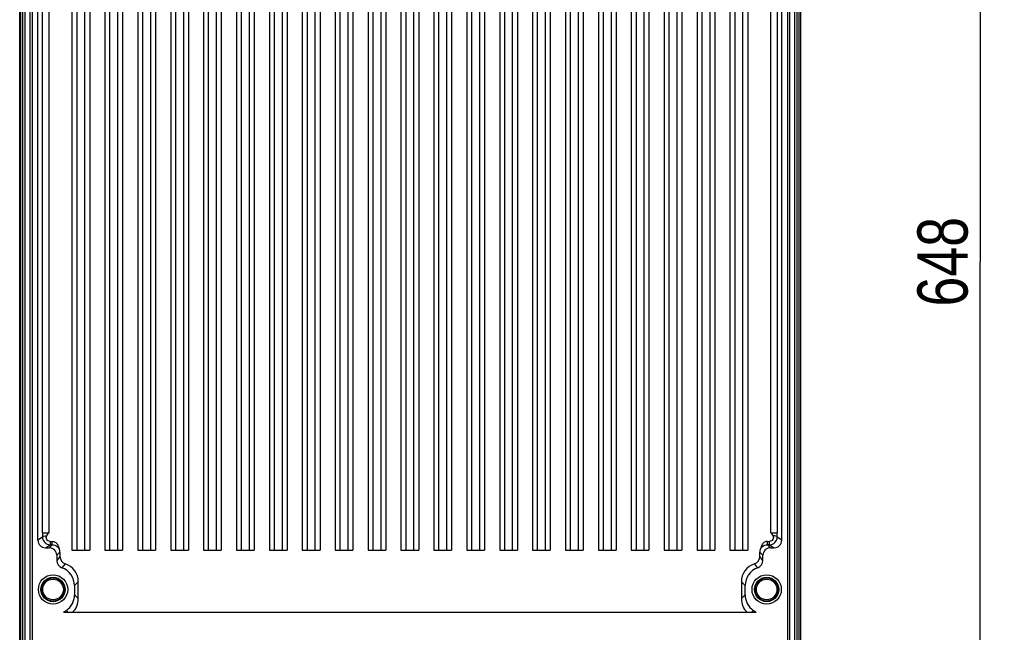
# Model space of a CAD drawing. Header units: inches. Extents: x 0 to 117, y 0 to 83.
# Tile 25 of 57: x 76 to 91, y 36 to 46. Entities that reach past the tile are written whole.
import ezdxf

# ---------------------------------------------------------------- set-up
doc = ezdxf.new("R2010")
doc.units = ezdxf.units.IN
doc.header["$LTSCALE"] = 6.431102
doc.header["$MEASUREMENT"] = 0
doc.layers.get('0').update_dxf_attribs({"linetype": 'CONTINUOUS'})
doc.styles.get("Standard").update_dxf_attribs({"font": 'txt', "width": 0.8})
doc.dimstyles.new('DIMSTYLE_1', dxfattribs={"dimtxt": 0.78125, "dimasz": 0.7, "dimexe": 0.18, "dimexo": 0.0625, "dimgap": 0.09, "dimtad": 1, "dimdec": 0, "dimzin": 4, "dimdsep": 46, "dimtxsty": 'STANDARD', "dimblk": '_FILLED', "dimblk1": '_FILLED', "dimblk2": '_FILLED', "dimcen": 0.09, "dimadec": 0, "dimazin": 0, "dimtfac": 1, "dimtdec": 0, "dimtofl": 0, "dimtmove": 0, "dimatfit": 3, "dimldrblk": '_FILLED', "dimfxl": 1, "dimtolj": 1, "dimtzin": 4, "dimarcsym": 0})

# ---------------------------------------------------------------- blocks, each defined once
blk = doc.blocks.new('_FILLED')
at = {"color": 0, "linetype": 'BYBLOCK'}
blk.add_solid([(0, 0), (-1, 0.143), (-1, -0.143)], dxfattribs=at)
blk = doc.blocks.new('*D13')
at = {"color": 7, "linetype": 'CONTINUOUS'}
for p, q in [((89.05, 54.519), (91.17, 54.519)), ((90.795, 54.519), (90.795, 41.765)), ((90.795, 29.01), (90.795, 41.765)), ((89.05, 29.01), (91.17, 29.01))]:
    blk.add_line(p, q, dxfattribs=at)
at = {"color": 7, "linetype": 'CONTINUOUS', "xscale": 0.7, "yscale": 0.7, "zscale": 0.7}
for p, rotation in [((90.795, 54.519), 90), ((90.795, 29.01), 270)]:
    blk.add_blockref('_FILLED', p, dxfattribs=dict(at, rotation=rotation))
at = {"color": 7, "linetype": 'CONTINUOUS', "insert": (89.818, 41.765), "char_height": 0.7812, "width": 1.875, "attachment_point": 2, "rotation": 90, "line_spacing_factor": 0.9}
blk.add_mtext('648', dxfattribs=at)

msp = doc.modelspace()

# ---------------------------------------------------------------- linework, layer by layer
at = {"color": 7, "linetype": 'CONTINUOUS'}
for p, q in [((75.8518, 28.7628), (75.8518, 54.9209)), ((87.999, 54.9209), (87.999, 28.7628)), ((76.0138, 29.7876), (76.0138, 53.2267)), ((76.0434, 53.2198), (76.0434, 29.7946)), ((87.7995, 29.7946), (87.7995, 53.2198)), ((87.8291, 53.2267), (87.8291, 29.7876)), ((75.8708, 29.9736), (75.8708, 53.0407)), ((75.8947, 53.0408), (75.8947, 29.9736)), ((75.9305, 53.0408), (75.9305, 29.9736)), ((87.9124, 29.9736), (87.9124, 53.0408)), ((87.9482, 29.9736), (87.9482, 53.0408)), ((87.9721, 53.0407), (87.9721, 29.9736)), ((76.1351, 37.4323), (76.1351, 50.6214)), ((76.2063, 37.5452), (76.2063, 50.5739)), ((76.3047, 50.5739), (76.3047, 37.5452)), ((76.6655, 50.5957), (76.6655, 37.2749)), ((76.9411, 50.5957), (76.9411, 37.2749)), ((77.1774, 50.5957), (77.1774, 37.2749)), ((77.4529, 50.5957), (77.4529, 37.2749)), ((77.6892, 50.5957), (77.6892, 37.2749)), ((77.9648, 50.5957), (77.9648, 37.2749)), ((78.201, 50.5957), (78.201, 37.2749)), ((78.4766, 50.5957), (78.4766, 37.2749)), ((78.7128, 50.5957), (78.7128, 37.2749)), ((78.9884, 50.5957), (78.9884, 37.2749)), ((79.2246, 50.5957), (79.2246, 37.2749)), ((79.5002, 50.5957), (79.5002, 37.2749)), ((79.7364, 50.5957), (79.7364, 37.2749)), ((80.012, 50.5957), (80.012, 37.2749)), ((80.2482, 50.5957), (80.2482, 37.2749)), ((80.5238, 50.5957), (80.5238, 37.2749)), ((80.76, 50.5957), (80.76, 37.2749)), ((81.0356, 50.5957), (81.0356, 37.2749)), ((81.2718, 50.5957), (81.2718, 37.2749)), ((81.5474, 50.5957), (81.5474, 37.2749)), ((81.7837, 50.5957), (81.7837, 37.2749)), ((82.0592, 50.5957), (82.0592, 37.2749)), ((82.2955, 50.5957), (82.2955, 37.2749)), ((82.5711, 50.5957), (82.5711, 37.2749)), ((82.8073, 50.5957), (82.8073, 37.2749)), ((83.0829, 50.5957), (83.0829, 37.2749)), ((83.3191, 50.5957), (83.3191, 37.2749)), ((83.5947, 50.5957), (83.5947, 37.2749)), ((83.8309, 50.5957), (83.8309, 37.2749)), ((84.1065, 50.5957), (84.1065, 37.2749)), ((84.3427, 50.5957), (84.3427, 37.2749)), ((84.6183, 50.5957), (84.6183, 37.2749)), ((84.8545, 50.5957), (84.8545, 37.2749)), ((85.1301, 50.5957), (85.1301, 37.2749)), ((85.3663, 50.5957), (85.3663, 37.2749)), ((85.6419, 50.5957), (85.6419, 37.2749)), ((85.8781, 50.5957), (85.8781, 37.2749)), ((86.1537, 50.5957), (86.1537, 37.2749)), ((86.39, 50.5957), (86.39, 37.2749)), ((86.6655, 50.5957), (86.6655, 37.2749)), ((86.9018, 50.5957), (86.9018, 37.2749)), ((87.1774, 50.5957), (87.1774, 37.2749)), ((87.5382, 37.5452), (87.5382, 50.5739)), ((87.6366, 50.5739), (87.6366, 37.5452)), ((87.7078, 37.4323), (87.7078, 50.6214)), ((76.7443, 37.2749), (76.7443, 50.524)), ((76.8624, 50.524), (76.8624, 37.2749)), ((77.2561, 37.2749), (77.2561, 50.524)), ((77.3742, 50.524), (77.3742, 37.2749)), ((77.7679, 37.2749), (77.7679, 50.524)), ((77.886, 50.524), (77.886, 37.2749)), ((78.2797, 37.2749), (78.2797, 50.524)), ((78.3978, 50.524), (78.3978, 37.2749)), ((78.7915, 37.2749), (78.7915, 50.524)), ((78.9096, 50.524), (78.9096, 37.2749)), ((79.3033, 37.2749), (79.3033, 50.524)), ((79.4215, 50.524), (79.4215, 37.2749)), ((79.8152, 37.2749), (79.8152, 50.524)), ((79.9333, 50.524), (79.9333, 37.2749)), ((80.327, 37.2749), (80.327, 50.524)), ((80.4451, 50.524), (80.4451, 37.2749)), ((80.8388, 37.2749), (80.8388, 50.524)), ((80.9569, 50.524), (80.9569, 37.2749)), ((81.3506, 37.2749), (81.3506, 50.524)), ((81.4687, 50.524), (81.4687, 37.2749)), ((81.8624, 37.2749), (81.8624, 50.524)), ((81.9805, 50.524), (81.9805, 37.2749)), ((82.3742, 37.2749), (82.3742, 50.524)), ((82.4923, 50.524), (82.4923, 37.2749)), ((82.886, 37.2749), (82.886, 50.524)), ((83.0041, 50.524), (83.0041, 37.2749)), ((83.3978, 37.2749), (83.3978, 50.524)), ((83.5159, 50.524), (83.5159, 37.2749)), ((83.9096, 37.2749), (83.9096, 50.524)), ((84.0278, 50.524), (84.0278, 37.2749)), ((84.4215, 37.2749), (84.4215, 50.524)), ((84.5396, 50.524), (84.5396, 37.2749)), ((84.9333, 37.2749), (84.9333, 50.524)), ((85.0514, 50.524), (85.0514, 37.2749)), ((85.4451, 37.2749), (85.4451, 50.524)), ((85.5632, 50.524), (85.5632, 37.2749)), ((85.9569, 37.2749), (85.9569, 50.524)), ((86.075, 50.524), (86.075, 37.2749)), ((86.4687, 37.2749), (86.4687, 50.524)), ((86.5868, 50.524), (86.5868, 37.2749)), ((86.9805, 37.2749), (86.9805, 50.524)), ((87.0986, 50.524), (87.0986, 37.2749)), ((76.2063, 37.5452), (76.3047, 37.5452)), ((87.5382, 37.5452), (87.6366, 37.5452)), ((76.2065, 37.4799), (76.1351, 37.4323)), ((76.3247, 37.4124), (76.3247, 37.3619)), ((76.3247, 37.4124), (76.3589, 37.4124)), ((76.3589, 37.3619), (76.3589, 37.4124)), ((87.484, 37.4124), (87.5182, 37.4124)), ((87.484, 37.3619), (87.484, 37.4124)), ((87.5182, 37.3619), (87.5182, 37.4124)), ((87.7078, 37.4323), (87.6364, 37.4799)), ((76.2532, 37.3143), (76.3247, 37.3619)), ((76.2532, 37.3143), (76.3112, 37.3143)), ((76.3589, 37.3619), (76.3112, 37.3143)), ((76.3589, 37.3619), (76.3247, 37.3619)), ((76.4293, 37.1962), (76.4785, 37.2453)), ((76.4785, 37.2453), (76.4785, 37.1759)), ((76.6655, 37.2749), (76.9411, 37.2749)), ((77.1774, 37.2749), (77.4529, 37.2749)), ((77.6892, 37.2749), (77.9648, 37.2749)), ((78.201, 37.2749), (78.4766, 37.2749)), ((78.7128, 37.2749), (78.9884, 37.2749)), ((79.2246, 37.2749), (79.5002, 37.2749)), ((79.7364, 37.2749), (80.012, 37.2749)), ((80.2482, 37.2749), (80.5238, 37.2749)), ((80.76, 37.2749), (81.0356, 37.2749)), ((81.2718, 37.2749), (81.5474, 37.2749)), ((81.7837, 37.2749), (82.0592, 37.2749)), ((82.2955, 37.2749), (82.5711, 37.2749)), ((82.8073, 37.2749), (83.0829, 37.2749)), ((83.3191, 37.2749), (83.5947, 37.2749)), ((83.8309, 37.2749), (84.1065, 37.2749)), ((84.3427, 37.2749), (84.6183, 37.2749)), ((84.8545, 37.2749), (85.1301, 37.2749)), ((85.3663, 37.2749), (85.6419, 37.2749)), ((85.8781, 37.2749), (86.1537, 37.2749)), ((86.39, 37.2749), (86.6655, 37.2749)), ((86.9018, 37.2749), (87.1774, 37.2749)), ((87.3644, 37.2453), (87.4136, 37.1962)), ((87.3644, 37.1759), (87.3644, 37.2453)), ((87.5182, 37.3619), (87.484, 37.3619)), ((87.5317, 37.3143), (87.484, 37.3619)), ((87.5182, 37.3619), (87.5897, 37.3143)), ((87.5317, 37.3143), (87.5897, 37.3143)), ((76.4293, 37.1962), (76.4293, 37.1141)), ((76.4785, 37.1759), (76.4293, 37.1141)), ((87.4136, 37.1141), (87.3644, 37.1759)), ((87.4136, 37.1141), (87.4136, 37.1962)), ((76.56, 37.0636), (76.5081, 37.0028)), ((87.3348, 37.0028), (87.2829, 37.0636)), ((76.7639, 36.7829), (76.7049, 36.7244)), ((76.7639, 36.5219), (76.7639, 36.7829)), ((87.138, 36.7244), (87.079, 36.7829)), ((87.079, 36.7829), (87.079, 36.5219)), ((76.7049, 36.7244), (76.7049, 36.5809)), ((87.138, 36.5809), (87.138, 36.7244)), ((76.7639, 36.5219), (76.7049, 36.5809)), ((87.138, 36.5809), (87.079, 36.5219)), ((76.5311, 36.3103), (87.3118, 36.3103)), ((76.6067, 36.3103), (76.5784, 36.3386)), ((87.2645, 36.3386), (87.2362, 36.3103))]:
    msp.add_line(p, q, dxfattribs=at)
for centre, radius in [((76.3703, 36.6646), 0.2279), ((76.3703, 36.6646), 0.1886), ((76.3703, 36.6646), 0.1801), ((76.3703, 36.6646), 0.1604), ((87.4726, 36.6646), 0.2279), ((87.4726, 36.6646), 0.1886), ((87.4726, 36.6646), 0.1801), ((87.4726, 36.6646), 0.1604)]:
    msp.add_circle(centre, radius, dxfattribs=at)
for centre, radius, start, end in [((86.8384, 37.5437), 10.6321, 179.99203, 180.34383), ((77.0029, 37.5437), 10.6338, 359.6562, 0.00794), ((76.3247, 37.4802), 0.1182, 180.11836, 269.98347), ((87.5182, 37.4802), 0.1182, 270.01564, 359.88254), ((76.5474, 37.1141), 0.1181, 179.98771, 250.54611), ((76.5965, 37.1759), 0.1181, 179.98339, 251.98746), ((87.2464, 37.1759), 0.1181, 288.01399, 0.01426), ((87.2955, 37.1141), 0.1181, 289.45163, 0.01587), ((76.4097, 36.7244), 0.2952, 359.99423, 70.53999), ((76.4687, 36.7829), 0.2952, 359.99545, 71.9785), ((87.3742, 36.7829), 0.2952, 108.02096, 180.00581), ((87.4332, 36.7244), 0.2952, 109.46082, 180.00389)]:
    msp.add_arc(centre, radius, start, end, dxfattribs=at)
for centre, major_axis, ratio, start_param, end_param in [((76.2532, 37.4324), (-0.0983, -0.0655), 0.9995052, -0.5877156, 0.9826239), ((87.5897, 37.4324), (-0.0983, 0.0655), 0.9995052, 2.1589688, 3.7293083), ((76.3112, 37.1961), (0.0835, 0.0835), 0.9996955, -0.7852459, 0.7852459), ((87.5317, 37.1961), (-0.0835, 0.0835), 0.9996955, -0.7852459, 0.7852459), ((76.4096, 36.581), (-0.2089, 0.2089), 0.9995615, -3.31885, -2.3564138), ((87.4333, 36.581), (0.2089, 0.2089), 0.9995615, -3.9267715, -2.9643353)]:
    msp.add_ellipse(centre, major_axis=major_axis, ratio=ratio, start_param=start_param, end_param=end_param, dxfattribs=at)
for points in [[(76.2738, 37.5004), (76.2838, 37.5155), (76.2942, 37.5304), (76.3047, 37.5452)], [(87.5382, 37.5452), (87.5487, 37.5304), (87.5591, 37.5155), (87.5691, 37.5004)], [(76.4785, 37.2453), (76.4785, 37.2605), (76.4754, 37.2759), (76.4697, 37.29)], [(87.3732, 37.2899), (87.3675, 37.2759), (87.3644, 37.2605), (87.3644, 37.2453)], [(76.563, 36.3259), (76.5546, 36.3176), (76.5429, 36.3103), (76.5311, 36.3103)], [(76.5784, 36.3386), (76.573, 36.3349), (76.5674, 36.3309), (76.5637, 36.3254)], [(87.2799, 36.3259), (87.2752, 36.3305), (87.2703, 36.3353), (87.2642, 36.3379)], [(87.3118, 36.3103), (87.3, 36.3103), (87.2883, 36.3176), (87.2799, 36.3259)]]:
    msp.add_open_spline(points, degree=3, dxfattribs=at)
for points, knots in [([(76.2065, 37.4799), (76.2074, 37.4875), (76.2377, 37.496), (76.2576, 37.4991), (76.2738, 37.5004)], [0, 0, 0, 0, 0.3207671, 1, 1, 1, 1]), ([(76.3247, 37.4124), (76.3049, 37.4124), (76.2623, 37.4346), (76.263, 37.484), (76.2738, 37.5004)], [0, 0, 0, 0, 0.5019048, 1, 1, 1, 1]), ([(76.3589, 37.4124), (76.3738, 37.4124), (76.404, 37.4052), (76.4497, 37.3634), (76.4584, 37.3175), (76.4697, 37.29)], [0, 0, 0, 0, 0.2497101, 0.4993697, 1, 1, 1, 1]), ([(87.484, 37.4124), (87.4691, 37.4124), (87.4389, 37.4052), (87.3932, 37.3633), (87.3844, 37.3175), (87.3732, 37.2899)], [0, 0, 0, 0, 0.2499122, 0.4993589, 1, 1, 1, 1]), ([(87.5691, 37.5004), (87.5799, 37.484), (87.5807, 37.4346), (87.538, 37.4124), (87.5182, 37.4124)], [0, 0, 0, 0, 0.4980649, 1, 1, 1, 1]), ([(87.6364, 37.4799), (87.6356, 37.4875), (87.6052, 37.496), (87.5853, 37.4991), (87.5691, 37.5004)], [0, 0, 0, 0, 0.32078, 1, 1, 1, 1]), ([(76.3589, 37.3619), (76.3859, 37.3619), (76.4332, 37.3449), (76.4619, 37.3071), (76.4697, 37.29)], [0, 0, 0, 0, 0.5893964, 1, 1, 1, 1]), ([(87.3732, 37.2899), (87.381, 37.3071), (87.4097, 37.3449), (87.457, 37.3619), (87.484, 37.3619)], [0, 0, 0, 0, 0.4107339, 1, 1, 1, 1]), ([(76.6745, 36.3103), (76.7026, 36.3376), (76.7498, 36.4032), (76.7639, 36.4828), (76.7639, 36.5219)], [0, 0, 0, 0, 0.4999989, 1, 1, 1, 1]), ([(87.079, 36.5219), (87.079, 36.4828), (87.0931, 36.4032), (87.1403, 36.3376), (87.1684, 36.3103)], [0, 0, 0, 0, 0.5000011, 1, 1, 1, 1])]:
    msp.add_open_spline(points, degree=3, knots=knots, dxfattribs=at)

# ---------------------------------------------------------------- dimensions: what is measured, and where the dimension line sits
dim = msp.add_linear_dim(base=(90.7947, 29.0105), p1=(89.0499, 54.519), p2=(89.0499, 29.0105), angle=270, dimstyle='DIMSTYLE_1', dxfattribs=at)
dim.commit()
dim.dimension.update_dxf_attribs({"geometry": '*D13', "text_midpoint": (90.6288, 40.9266), "dimtype": 160})

doc.saveas('drawing.dxf')
